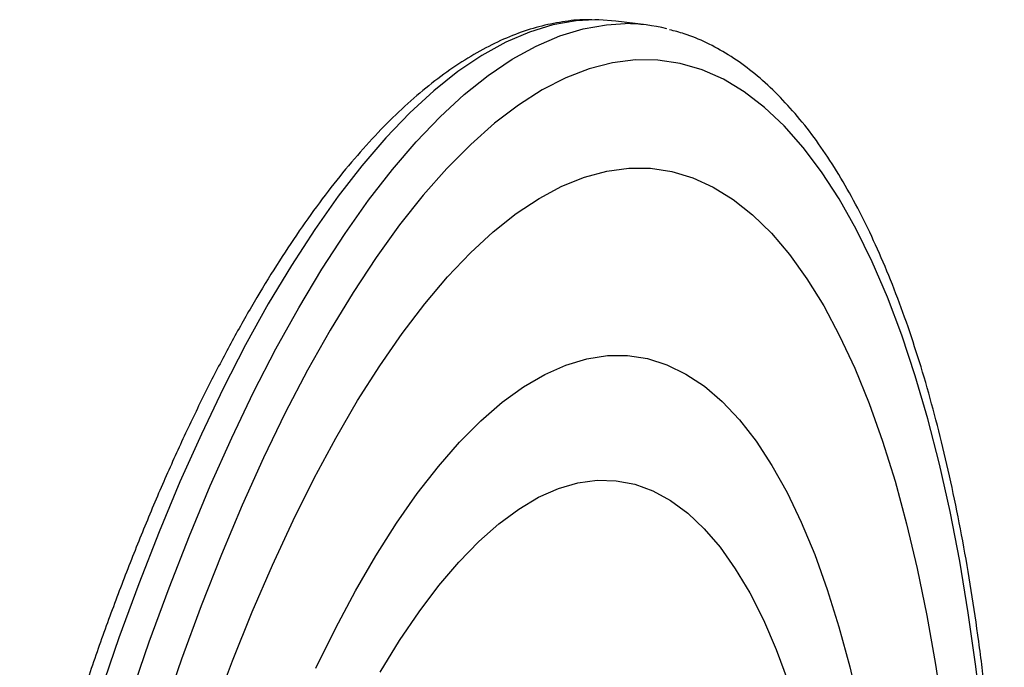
# Paper-space layout '_Dimétrica' of a CAD drawing. Header units: millimetres. Extents: x -117 to 37, y -191 to 92.
# Tile 7 of 7: x -80 to 14, y 30 to 92. Entities that reach past the tile are written whole.
import ezdxf

# ---------------------------------------------------------------- set-up
doc = ezdxf.new("R2010")
doc.units = ezdxf.units.MM

psp = doc.layouts.new('_Dimétrica')

# ---------------------------------------------------------------- linework, layer by layer
at = {"color": 7, "linetype": 'Continuous', "lineweight": 25}
psp.add_line((-20.006, 91.592), (-22.905, 91.957), dxfattribs=at)
at = {"color": 8, "linetype": 'Continuous', "lineweight": 25, "flags": 128}
for points in [[(-24.906, 92.082), (-26.701, 91.983), (-28.918, 91.595), (-31.16, 90.915), (-33.421, 89.944), (-35.698, 88.684), (-37.985, 87.138), (-40.277, 85.309), (-42.571, 83.2), (-44.86, 80.817), (-47.141, 78.164), (-49.409, 75.246), (-51.659, 72.07), (-53.886, 68.642), (-56.085, 64.97), (-58.253, 61.06), (-60.385, 56.921), (-62.476, 52.562), (-64.521, 47.992), (-66.518, 43.219), (-68.46, 38.255), (-70.346, 33.109), (-72.17, 27.792)], [(-69.271, 27.426), (-67.447, 32.744), (-65.562, 37.89), (-63.619, 42.854), (-61.622, 47.627), (-59.577, 52.197), (-57.486, 56.556), (-55.354, 60.695), (-53.186, 64.604), (-50.987, 68.277), (-48.76, 71.705), (-46.51, 74.881), (-44.242, 77.799), (-41.961, 80.452), (-39.672, 82.835), (-37.378, 84.944), (-35.086, 86.773), (-32.799, 88.319), (-30.522, 89.579), (-28.261, 90.549), (-26.019, 91.23), (-23.802, 91.617), (-22.007, 91.717)], [(12.098, 25.104), (11.473, 30.388), (10.748, 35.5), (9.923, 40.43), (9.002, 45.166), (7.986, 49.699), (6.877, 54.019), (5.677, 58.117), (4.389, 61.985), (3.016, 65.613), (1.561, 68.994), (0.026, 72.121), (-1.584, 74.987), (-3.267, 77.586), (-5.02, 79.913), (-6.837, 81.963), (-8.715, 83.731), (-10.651, 85.213), (-12.64, 86.406), (-14.678, 87.309), (-16.761, 87.918), (-18.883, 88.232), (-21.042, 88.252), (-23.231, 87.976), (-25.446, 87.406), (-27.684, 86.542), (-29.938, 85.387), (-32.204, 83.942), (-34.477, 82.212), (-36.752, 80.199), (-39.025, 77.908), (-41.291, 75.345), (-43.545, 72.513), (-45.781, 69.42), (-47.996, 66.072), (-50.184, 62.476), (-52.34, 58.64), (-54.462, 54.572), (-56.542, 50.28), (-58.139, 46.774)], [(-61.312, 26.084), (-59.495, 30.933), (-57.621, 35.595), (-55.695, 40.06), (-53.722, 44.317), (-51.706, 48.357), (-49.652, 52.17), (-47.563, 55.749), (-45.446, 59.083), (-43.306, 62.167), (-41.146, 64.992), (-38.972, 67.552), (-36.789, 69.842), (-34.602, 71.855), (-32.415, 73.588), (-30.235, 75.037), (-28.066, 76.197), (-25.913, 77.067), (-23.781, 77.645), (-21.675, 77.928), (-19.6, 77.917), (-17.56, 77.611), (-15.56, 77.012), (-13.605, 76.12), (-11.699, 74.938), (-9.847, 73.468), (-8.053, 71.713), (-6.321, 69.679), (-4.655, 67.369), (-3.059, 64.788), (-1.536, 61.943), (-0.091, 58.841), (1.274, 55.487), (2.556, 51.891), (3.751, 48.06), (4.857, 44.003), (5.872, 39.73), (6.792, 35.25), (7.616, 30.574), (8.342, 25.712)], [(-51.553, 30.216), (-49.683, 34.023), (-47.774, 37.604), (-45.83, 40.949), (-43.857, 44.048), (-41.86, 46.892), (-39.845, 49.476), (-37.817, 51.79), (-35.782, 53.83), (-33.744, 55.59), (-31.71, 57.065), (-29.685, 58.25), (-27.674, 59.144), (-25.683, 59.743), (-23.717, 60.045), (-21.782, 60.051), (-19.883, 59.759), (-18.024, 59.171), (-16.211, 58.289), (-14.449, 57.114), (-12.743, 55.65), (-11.096, 53.901), (-9.514, 51.871), (-8.001, 49.567), (-6.561, 46.993), (-5.197, 44.158), (-3.914, 41.069), (-2.715, 37.733), (-1.603, 34.161), (-0.581, 30.361), (0.348, 26.345)], [(-45.405, 29.857), (-43.564, 32.858), (-41.697, 35.611), (-39.811, 38.109), (-37.91, 40.343), (-36.001, 42.307), (-34.089, 43.995), (-32.179, 45.402), (-30.279, 46.524), (-28.392, 47.358), (-26.525, 47.9), (-24.684, 48.151), (-22.873, 48.107), (-21.099, 47.771), (-19.366, 47.142), (-17.68, 46.223), (-16.046, 45.016), (-14.469, 43.526), (-12.953, 41.755), (-11.503, 39.711), (-10.123, 37.398), (-8.817, 34.825), (-7.59, 31.997), (-6.444, 28.925)]]:
    psp.add_lwpolyline(points, dxfattribs=at)
at = {"color": 7, "linetype": 'Continuous', "lineweight": 25, "flags": 128}
for points in [[(-22.905, 91.957), (-24.513, 92.077), (-24.906, 92.082)], [(-58.139, 46.774), (-58.578, 45.775), (-60.565, 41.065), (-62.499, 36.16), (-64.375, 31.071), (-66.189, 25.81)]]:
    psp.add_lwpolyline(points, dxfattribs=at)
at = {"color": 7, "linetype": 'Continuous', "lineweight": 25}
psp.add_arc((-21.995, 75.807), 15.91, 75.59301, 90.0423, dxfattribs=at)
for points, knots in [([(-25.186, 92.073), (-25.39, 92.081), (-26.326, 92.116), (-28.017, 91.914), (-30.252, 91.461), (-32.504, 90.724), (-34.772, 89.727), (-37.053, 88.46), (-39.341, 86.927), (-41.629, 85.128), (-43.911, 83.07), (-46.18, 80.757), (-48.431, 78.198), (-50.659, 75.399), (-52.861, 72.369), (-55.033, 69.114), (-57.173, 65.641), (-59.277, 61.956), (-61.344, 58.067), (-63.369, 53.98), (-65.35, 49.703), (-67.285, 45.244), (-69.169, 40.611), (-71, 35.813), (-72.776, 30.858), (-74.492, 25.754), (-76.147, 20.514), (-77.734, 15.138), (-78.96, 10.771), (-79.631, 8.161), (-79.821, 7.423)], [0, 0, 0, 0, 0.009833, 0.045233, 0.080871, 0.116911, 0.153438, 0.190454, 0.227891, 0.265646, 0.303608, 0.341683, 0.379802, 0.417913, 0.455989, 0.494022, 0.532008, 0.569946, 0.60784, 0.645694, 0.683511, 0.721294, 0.759049, 0.796779, 0.834486, 0.872173, 0.909843, 0.947498, 0.985141, 1, 1, 1, 1]), ([(13.546, -27.686), (13.637, -26.039), (13.838, -22.387), (14.036, -16.787), (14.163, -10.89), (14.193, -5.067), (14.128, 0.674), (13.969, 6.321), (13.714, 11.863), (13.366, 17.292), (12.923, 22.597), (12.388, 27.768), (11.759, 32.796), (11.039, 37.673), (10.228, 42.388), (9.327, 46.935), (8.338, 51.304), (7.26, 55.489), (6.096, 59.481), (4.845, 63.275), (3.51, 66.862), (2.091, 70.238), (0.588, 73.395), (-0.997, 76.326), (-2.665, 79.026), (-4.413, 81.487), (-6.24, 83.7), (-8.141, 85.657), (-10.112, 87.35), (-12.144, 88.775), (-14.229, 89.913), (-16.103, 90.711), (-17.301, 91.015), (-17.768, 91.134)], [0, 0, 0, 0, 0.026901, 0.059654, 0.092412, 0.125176, 0.157948, 0.190727, 0.223517, 0.256318, 0.289133, 0.321962, 0.354809, 0.387675, 0.420563, 0.453477, 0.48642, 0.519395, 0.552406, 0.585456, 0.61855, 0.651688, 0.684871, 0.718092, 0.75134, 0.78458, 0.81776, 0.850806, 0.883622, 0.916105, 0.948168, 0.979778, 1, 1, 1, 1])]:
    psp.add_open_spline(points, degree=3, knots=knots, dxfattribs=at)

doc.saveas('drawing.dxf')
